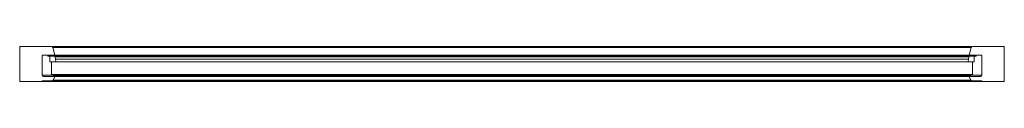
# Model space of a CAD drawing. Header units: millimetres. Extents: x -124 to 1276, y -1077 to -1027.
import ezdxf

# ---------------------------------------------------------------- set-up
doc = ezdxf.new("R2010")
doc.units = ezdxf.units.MM
doc.layers.add('A-GLAZ', color=151, linetype='Continuous', lineweight=9)

# ---------------------------------------------------------------- blocks, each defined once
blk = doc.blocks.new('50_1 REH_EX_ABRIR  - M50 EX - HOJA FIJA - 50_1 REH_EX_ABRIR  - M50 EX - HOJA FIJA-206402-_3D_')
at = {"layer": 'A-GLAZ'}
mesh = blk.add_polyface(dxfattribs=at)
corners = [(-700, -25, 800), (-700, -25, 2200), (700, -25, 2200), (700, -25, 800), (654.9, -25, 845.1), (654.9, -25, 2154.9), (-654.9, -25, 2154.9), (-654.9, -25, 845.1)]
mesh.append_faces([[corners[k] for k in face] for face in [(2, 5, 6, 1), (1, 6, 7, 0)]], dxfattribs={"vtx0": -1, "vtx2": -1})
mesh.append_faces([[corners[k] for k in face] for face in [(4, 5, 2, 3), (7, 4, 3, 0)]], dxfattribs={"vtx1": -1, "vtx3": -1})
mesh = blk.add_polyface(dxfattribs=at)
corners = [(-700, -75, 2200), (-700, -25, 2200), (-700, -25, 800), (-700, -75, 800)]
mesh.append_faces([[corners[k] for k in face] for face in [(3, 0, 1, 2)]])
mesh = blk.add_polyface(dxfattribs=at)
corners = [(-700, -75, 800), (-700, -25, 800), (700, -25, 800), (700, -75, 800)]
mesh.append_faces([[corners[k] for k in face] for face in [(0, 1, 2, 3)]])
mesh = blk.add_polyface(dxfattribs=at)
corners = [(700, -75, 2200), (700, -25, 2200), (-700, -25, 2200), (-700, -75, 2200)]
mesh.append_faces([[corners[k] for k in face] for face in [(0, 1, 2, 3)]])
mesh = blk.add_polyface(dxfattribs=at)
corners = [(-654.9, -25, 2154.9), (-654.4, -25.1, 2154.4), (-653.9, -25.3, 2153.9), (-653.5, -25.6, 2153.5), (-653.2, -26, 2153.2), (-653, -26.5, 2153), (-653, -26.5, 847), (-653.2, -26, 846.8), (-653.5, -25.6, 846.5), (-653.9, -25.3, 846.1), (-654.4, -25.1, 845.6), (-654.9, -25, 845.1)]
mesh.append_faces([[corners[k] for k in face] for face in [(6, 7, 4, 5)]], dxfattribs={"vtx1": -1})
mesh.append_faces([[corners[k] for k in face] for face in [(7, 8, 3, 4), (2, 3, 8, 9), (9, 10, 1, 2)]], dxfattribs={"vtx1": -1, "vtx3": -1})
mesh.append_faces([[corners[k] for k in face] for face in [(10, 11, 0, 1)]], dxfattribs={"vtx3": -1})
mesh = blk.add_polyface(dxfattribs=at)
corners = [(-654.9, -25, 845.1), (-654.4, -25.1, 845.6), (-653.9, -25.3, 846.1), (-653.5, -25.6, 846.5), (-653.2, -26, 846.8), (-653, -26.5, 847), (653, -26.5, 847), (653.2, -26, 846.8), (653.5, -25.6, 846.5), (653.9, -25.3, 846.1), (654.4, -25.1, 845.6), (654.9, -25, 845.1)]
mesh.append_faces([[corners[k] for k in face] for face in [(6, 7, 4, 5)]], dxfattribs={"vtx1": -1})
mesh.append_faces([[corners[k] for k in face] for face in [(7, 8, 3, 4), (2, 3, 8, 9), (9, 10, 1, 2)]], dxfattribs={"vtx1": -1, "vtx3": -1})
mesh.append_faces([[corners[k] for k in face] for face in [(10, 11, 0, 1)]], dxfattribs={"vtx3": -1})
mesh = blk.add_polyface(dxfattribs=at)
corners = [(654.9, -25, 2154.9), (654.4, -25.1, 2154.4), (653.9, -25.3, 2153.9), (653.5, -25.6, 2153.5), (653.2, -26, 2153.2), (653, -26.5, 2153), (-653, -26.5, 2153), (-653.2, -26, 2153.2), (-653.5, -25.6, 2153.5), (-653.9, -25.3, 2153.9), (-654.4, -25.1, 2154.4), (-654.9, -25, 2154.9)]
mesh.append_faces([[corners[k] for k in face] for face in [(6, 7, 4, 5)]], dxfattribs={"vtx1": -1})
mesh.append_faces([[corners[k] for k in face] for face in [(7, 8, 3, 4), (2, 3, 8, 9), (9, 10, 1, 2)]], dxfattribs={"vtx1": -1, "vtx3": -1})
mesh.append_faces([[corners[k] for k in face] for face in [(10, 11, 0, 1)]], dxfattribs={"vtx3": -1})
mesh = blk.add_polyface(dxfattribs=at)
corners = [(-653, -26.5, 847), (-650, -37.5, 850), (650, -37.5, 850), (653, -26.5, 847)]
mesh.append_faces([[corners[k] for k in face] for face in [(3, 0, 1, 2)]])
mesh = blk.add_polyface(dxfattribs=at)
corners = [(-653, -26.5, 2153), (-650, -37.5, 2150), (-650, -37.5, 850), (-653, -26.5, 847)]
mesh.append_faces([[corners[k] for k in face] for face in [(3, 0, 1, 2)]])
mesh = blk.add_polyface(dxfattribs=at)
corners = [(653, -26.5, 2153), (650, -37.5, 2150), (-650, -37.5, 2150), (-653, -26.5, 2153)]
mesh.append_faces([[corners[k] for k in face] for face in [(0, 1, 2, 3)]])
mesh = blk.add_polyface(dxfattribs=at)
corners = [(653, -26.5, 847), (650, -37.5, 850), (650, -37.5, 2150), (653, -26.5, 2153)]
mesh.append_faces([[corners[k] for k in face] for face in [(3, 0, 1, 2)]])
mesh = blk.add_polyface(dxfattribs=at)
corners = [(654.9, -25, 845.1), (654.4, -25.1, 845.6), (653.9, -25.3, 846.1), (653.5, -25.6, 846.5), (653.2, -26, 846.8), (653, -26.5, 847), (653, -26.5, 2153), (653.2, -26, 2153.2), (653.5, -25.6, 2153.5), (653.9, -25.3, 2153.9), (654.4, -25.1, 2154.4), (654.9, -25, 2154.9)]
mesh.append_faces([[corners[k] for k in face] for face in [(6, 7, 4, 5)]], dxfattribs={"vtx1": -1})
mesh.append_faces([[corners[k] for k in face] for face in [(7, 8, 3, 4), (2, 3, 8, 9), (9, 10, 1, 2)]], dxfattribs={"vtx1": -1, "vtx3": -1})
mesh.append_faces([[corners[k] for k in face] for face in [(10, 11, 0, 1)]], dxfattribs={"vtx3": -1})
mesh = blk.add_polyface(dxfattribs=at)
corners = [(700, -75, 800), (700, -25, 800), (700, -25, 2200), (700, -75, 2200)]
mesh.append_faces([[corners[k] for k in face] for face in [(0, 1, 2, 3)]])
mesh = blk.add_polyface(dxfattribs=at)
corners = [(-668, -37.5, 832), (-668, -66, 832), (668, -66, 832), (668, -37.5, 832)]
mesh.append_faces([[corners[k] for k in face] for face in [(3, 0, 1, 2)]])
mesh = blk.add_polyface(dxfattribs=at)
corners = [(-668, -37.5, 2168), (-668, -66, 2168), (-668, -66, 832), (-668, -37.5, 832)]
mesh.append_faces([[corners[k] for k in face] for face in [(3, 0, 1, 2)]])
mesh = blk.add_polyface(dxfattribs=at)
corners = [(668, -37.5, 832), (668, -37.5, 2168), (-668, -37.5, 2168), (-668, -37.5, 832), (-660, -37.5, 840), (-660, -37.5, 2160), (660, -37.5, 2160), (660, -37.5, 840)]
mesh.append_faces([[corners[k] for k in face] for face in [(2, 5, 6, 1), (1, 6, 7, 0)]], dxfattribs={"vtx0": -1, "vtx2": -1})
mesh.append_faces([[corners[k] for k in face] for face in [(4, 5, 2, 3), (7, 4, 3, 0)]], dxfattribs={"vtx1": -1, "vtx3": -1})
mesh = blk.add_polyface(dxfattribs=at)
corners = [(668, -37.5, 2168), (668, -66, 2168), (-668, -66, 2168), (-668, -37.5, 2168)]
mesh.append_faces([[corners[k] for k in face] for face in [(3, 0, 1, 2)]])
mesh = blk.add_polyface(dxfattribs=at)
corners = [(-660, -39, 2160), (-660, -37.5, 2160), (-660, -37.5, 840), (-660, -39, 840)]
mesh.append_faces([[corners[k] for k in face] for face in [(3, 0, 1, 2)]])
mesh = blk.add_polyface(dxfattribs=at)
corners = [(-660, -39, 840), (-660, -37.5, 840), (660, -37.5, 840), (660, -39, 840)]
mesh.append_faces([[corners[k] for k in face] for face in [(3, 0, 1, 2)]])
mesh = blk.add_polyface(dxfattribs=at)
corners = [(660, -39, 2160), (660, -37.5, 2160), (-660, -37.5, 2160), (-660, -39, 2160)]
mesh.append_faces([[corners[k] for k in face] for face in [(3, 0, 1, 2)]])
mesh = blk.add_polyface(dxfattribs=at)
corners = [(660, -39, 840), (660, -39, 2160), (-660, -39, 2160), (-660, -39, 840), (-657.2, -39, 842.8), (-657.2, -39, 2157.2), (657.2, -39, 2157.2), (657.2, -39, 842.8)]
mesh.append_faces([[corners[k] for k in face] for face in [(2, 5, 6, 1), (1, 6, 7, 0)]], dxfattribs={"vtx0": -1, "vtx2": -1})
mesh.append_faces([[corners[k] for k in face] for face in [(4, 5, 2, 3), (7, 4, 3, 0)]], dxfattribs={"vtx1": -1, "vtx3": -1})
mesh = blk.add_polyface(dxfattribs=at)
corners = [(-657.2, -46.8, 2157.2), (-657.2, -39, 2157.2), (-657.2, -39, 842.8), (-657.2, -46.8, 842.8)]
mesh.append_faces([[corners[k] for k in face] for face in [(3, 0, 1, 2)]])
mesh = blk.add_polyface(dxfattribs=at)
corners = [(-657.2, -46.8, 842.8), (-657.2, -39, 842.8), (657.2, -39, 842.8), (657.2, -46.8, 842.8)]
mesh.append_faces([[corners[k] for k in face] for face in [(3, 0, 1, 2)]])
mesh = blk.add_polyface(dxfattribs=at)
corners = [(657.2, -46.8, 2157.2), (657.2, -39, 2157.2), (-657.2, -39, 2157.2), (-657.2, -46.8, 2157.2)]
mesh.append_faces([[corners[k] for k in face] for face in [(3, 0, 1, 2)]])
mesh = blk.add_polyface(dxfattribs=at)
corners = [(-650, -37.5, 850), (-650, -39, 850), (650, -39, 850), (650, -37.5, 850)]
mesh.append_faces([[corners[k] for k in face] for face in [(0, 1, 2, 3)]])
mesh = blk.add_polyface(dxfattribs=at)
corners = [(-650, -37.5, 2150), (-650, -39, 2150), (-650, -39, 850), (-650, -37.5, 850)]
mesh.append_faces([[corners[k] for k in face] for face in [(0, 1, 2, 3)]])
mesh = blk.add_polyface(dxfattribs=at)
corners = [(650, -37.5, 2150), (650, -39, 2150), (-650, -39, 2150), (-650, -37.5, 2150)]
mesh.append_faces([[corners[k] for k in face] for face in [(3, 0, 1, 2)]])
mesh = blk.add_polyface(dxfattribs=at)
corners = [(-650, -39, 850), (-649.7, -39.7, 850.3), (649.7, -39.7, 850.3), (650, -39, 850)]
mesh.append_faces([[corners[k] for k in face] for face in [(0, 1, 2, 3)]])
mesh = blk.add_polyface(dxfattribs=at)
corners = [(-650, -39, 2150), (-649.7, -39.7, 2149.7), (-649.7, -39.7, 850.3), (-650, -39, 850)]
mesh.append_faces([[corners[k] for k in face] for face in [(0, 1, 2, 3)]])
mesh = blk.add_polyface(dxfattribs=at)
corners = [(650, -39, 2150), (649.7, -39.7, 2149.7), (-649.7, -39.7, 2149.7), (-650, -39, 2150)]
mesh.append_faces([[corners[k] for k in face] for face in [(3, 0, 1, 2)]])
mesh = blk.add_polyface(dxfattribs=at)
corners = [(-649.7, -39.7, 2149.7), (-649.1, -43.3, 2149.1), (-648.7, -46.8, 2148.7), (-648.7, -46.8, 851.3), (-649.1, -43.3, 850.9), (-649.7, -39.7, 850.3)]
mesh.append_faces([[corners[k] for k in face] for face in [(1, 2, 3, 4), (4, 5, 0, 1)]], dxfattribs={"vtx3": -1})
mesh = blk.add_polyface(dxfattribs=at)
corners = [(-649.7, -39.7, 850.3), (-649.1, -43.3, 850.9), (-648.7, -46.8, 851.3), (648.7, -46.8, 851.3), (649.1, -43.3, 850.9), (649.7, -39.7, 850.3)]
mesh.append_faces([[corners[k] for k in face] for face in [(1, 2, 3, 4), (4, 5, 0, 1)]], dxfattribs={"vtx3": -1})
mesh = blk.add_polyface(dxfattribs=at)
corners = [(649.7, -39.7, 2149.7), (649.1, -43.3, 2149.1), (648.7, -46.8, 2148.7), (-648.7, -46.8, 2148.7), (-649.1, -43.3, 2149.1), (-649.7, -39.7, 2149.7)]
mesh.append_faces([[corners[k] for k in face] for face in [(1, 2, 3, 4), (4, 5, 0, 1)]], dxfattribs={"vtx3": -1})
mesh = blk.add_polyface(dxfattribs=at)
corners = [(649.7, -39.7, 850.3), (649.1, -43.3, 850.9), (648.7, -46.8, 851.3), (648.7, -46.8, 2148.7), (649.1, -43.3, 2149.1), (649.7, -39.7, 2149.7)]
mesh.append_faces([[corners[k] for k in face] for face in [(1, 2, 3, 4), (4, 5, 0, 1)]], dxfattribs={"vtx3": -1})
mesh = blk.add_polyface(dxfattribs=at)
corners = [(650, -39, 850), (649.7, -39.7, 850.3), (649.7, -39.7, 2149.7), (650, -39, 2150)]
mesh.append_faces([[corners[k] for k in face] for face in [(3, 0, 1, 2)]])
mesh = blk.add_polyface(dxfattribs=at)
corners = [(650, -37.5, 850), (650, -39, 850), (650, -39, 2150), (650, -37.5, 2150)]
mesh.append_faces([[corners[k] for k in face] for face in [(3, 0, 1, 2)]])
mesh = blk.add_polyface(dxfattribs=at)
corners = [(657.2, -46.8, 842.8), (657.2, -39, 842.8), (657.2, -39, 2157.2), (657.2, -46.8, 2157.2)]
mesh.append_faces([[corners[k] for k in face] for face in [(0, 1, 2, 3)]])
mesh = blk.add_polyface(dxfattribs=at)
corners = [(660, -39, 840), (660, -37.5, 840), (660, -37.5, 2160), (660, -39, 2160)]
mesh.append_faces([[corners[k] for k in face] for face in [(3, 0, 1, 2)]])
mesh = blk.add_polyface(dxfattribs=at)
corners = [(668, -37.5, 832), (668, -66, 832), (668, -66, 2168), (668, -37.5, 2168)]
mesh.append_faces([[corners[k] for k in face] for face in [(3, 0, 1, 2)]])
mesh = blk.add_polyface(dxfattribs=at)
corners = [(657.2, -46.8, 842.8), (657.2, -46.8, 2157.2), (-657.2, -46.8, 2157.2), (-657.2, -46.8, 842.8), (-648.7, -46.8, 851.3), (-648.7, -46.8, 2148.7), (648.7, -46.8, 2148.7), (648.7, -46.8, 851.3)]
mesh.append_faces([[corners[k] for k in face] for face in [(2, 5, 6, 1), (1, 6, 7, 0)]], dxfattribs={"vtx0": -1, "vtx2": -1})
mesh.append_faces([[corners[k] for k in face] for face in [(4, 5, 2, 3), (7, 4, 3, 0)]], dxfattribs={"vtx1": -1, "vtx3": -1})
at = {"layer": 'A-GLAZ', "transparency": 33554471}
mesh = blk.add_polyface(dxfattribs=at)
corners = [(-654.9, -65, 845.1), (-654.9, -65, 2154.9), (-654.9, -46.8, 2154.9), (-654.9, -46.8, 845.1)]
mesh.append_faces([[corners[k] for k in face] for face in [(0, 1, 2, 3)]])
mesh = blk.add_polyface(dxfattribs=at)
corners = [(654.9, -65, 845.1), (-654.9, -65, 845.1), (-654.9, -46.8, 845.1), (654.9, -46.8, 845.1)]
mesh.append_faces([[corners[k] for k in face] for face in [(0, 1, 2, 3)]])
mesh = blk.add_polyface(dxfattribs=at)
corners = [(-654.9, -46.8, 2154.9), (654.9, -46.8, 2154.9), (654.9, -46.8, 845.1), (-654.9, -46.8, 845.1)]
mesh.append_faces([[corners[k] for k in face] for face in [(1, 2, 3, 0)]])
mesh = blk.add_polyface(dxfattribs=at)
corners = [(-654.9, -65, 2154.9), (654.9, -65, 2154.9), (654.9, -46.8, 2154.9), (-654.9, -46.8, 2154.9)]
mesh.append_faces([[corners[k] for k in face] for face in [(0, 1, 2, 3)]])
mesh = blk.add_polyface(dxfattribs=at)
corners = [(654.9, -65, 2154.9), (654.9, -65, 845.1), (654.9, -46.8, 845.1), (654.9, -46.8, 2154.9)]
mesh.append_faces([[corners[k] for k in face] for face in [(0, 1, 2, 3)]])
at = {"layer": 'A-GLAZ'}
mesh = blk.add_polyface(dxfattribs=at)
corners = [(-668, -66, 2168), (-666.5, -67.5, 2166.5), (-666.5, -67.5, 833.5), (-668, -66, 832)]
mesh.append_faces([[corners[k] for k in face] for face in [(3, 0, 1, 2)]])
mesh = blk.add_polyface(dxfattribs=at)
corners = [(-668, -66, 832), (-666.5, -67.5, 833.5), (666.5, -67.5, 833.5), (668, -66, 832)]
mesh.append_faces([[corners[k] for k in face] for face in [(3, 0, 1, 2)]])
mesh = blk.add_polyface(dxfattribs=at)
corners = [(668, -66, 2168), (666.5, -67.5, 2166.5), (-666.5, -67.5, 2166.5), (-668, -66, 2168)]
mesh.append_faces([[corners[k] for k in face] for face in [(0, 1, 2, 3)]])
mesh = blk.add_polyface(dxfattribs=at)
corners = [(-666.5, -67.5, 833.5), (-666.5, -67.5, 2166.5), (666.5, -67.5, 2166.5), (666.5, -67.5, 833.5), (652.5, -67.5, 847.5), (652.5, -67.5, 2152.5), (-652.5, -67.5, 2152.5), (-652.5, -67.5, 847.5)]
mesh.append_faces([[corners[k] for k in face] for face in [(2, 5, 6, 1), (1, 6, 7, 0)]], dxfattribs={"vtx0": -1, "vtx2": -1})
mesh.append_faces([[corners[k] for k in face] for face in [(4, 5, 2, 3), (7, 4, 3, 0)]], dxfattribs={"vtx1": -1, "vtx3": -1})
at = {"layer": 'A-GLAZ', "transparency": 33554471}
mesh = blk.add_polyface(dxfattribs=at)
corners = [(-654.9, -65, 2154.9), (-654.9, -65, 845.1), (654.9, -65, 845.1), (654.9, -65, 2154.9)]
mesh.append_faces([[corners[k] for k in face] for face in [(2, 3, 0, 1)]])
at = {"layer": 'A-GLAZ'}
mesh = blk.add_polyface(dxfattribs=at)
corners = [(-652.5, -67.5, 847.5), (-651.2, -66.4, 848.8), (-649.8, -65.6, 850.2), (-648.1, -65.1, 851.9), (-646.5, -65, 853.5), (646.5, -65, 853.5), (648.1, -65.1, 851.9), (649.8, -65.6, 850.2), (651.2, -66.4, 848.8), (652.5, -67.5, 847.5)]
mesh.append_faces([[corners[k] for k in face] for face in [(5, 6, 3, 4)]], dxfattribs={"vtx1": -1})
mesh.append_faces([[corners[k] for k in face] for face in [(2, 3, 6, 7), (7, 8, 1, 2)]], dxfattribs={"vtx1": -1, "vtx3": -1})
mesh.append_faces([[corners[k] for k in face] for face in [(8, 9, 0, 1)]], dxfattribs={"vtx3": -1})
mesh = blk.add_polyface(dxfattribs=at)
corners = [(-652.5, -67.5, 2152.5), (-651.2, -66.4, 2151.2), (-649.8, -65.6, 2149.8), (-648.1, -65.1, 2148.1), (-646.5, -65, 2146.5), (-646.5, -65, 853.5), (-648.1, -65.1, 851.9), (-649.8, -65.6, 850.2), (-651.2, -66.4, 848.8), (-652.5, -67.5, 847.5)]
mesh.append_faces([[corners[k] for k in face] for face in [(5, 6, 3, 4)]], dxfattribs={"vtx1": -1})
mesh.append_faces([[corners[k] for k in face] for face in [(2, 3, 6, 7), (7, 8, 1, 2)]], dxfattribs={"vtx1": -1, "vtx3": -1})
mesh.append_faces([[corners[k] for k in face] for face in [(8, 9, 0, 1)]], dxfattribs={"vtx3": -1})
mesh = blk.add_polyface(dxfattribs=at)
corners = [(652.5, -67.5, 2152.5), (651.2, -66.4, 2151.2), (649.8, -65.6, 2149.8), (648.1, -65.1, 2148.1), (646.5, -65, 2146.5), (-646.5, -65, 2146.5), (-648.1, -65.1, 2148.1), (-649.8, -65.6, 2149.8), (-651.2, -66.4, 2151.2), (-652.5, -67.5, 2152.5)]
mesh.append_faces([[corners[k] for k in face] for face in [(5, 6, 3, 4)]], dxfattribs={"vtx1": -1})
mesh.append_faces([[corners[k] for k in face] for face in [(2, 3, 6, 7), (7, 8, 1, 2)]], dxfattribs={"vtx1": -1, "vtx3": -1})
mesh.append_faces([[corners[k] for k in face] for face in [(8, 9, 0, 1)]], dxfattribs={"vtx3": -1})
mesh = blk.add_polyface(dxfattribs=at)
corners = [(-650, -67.5, 850), (-652.5, -72.8, 847.5), (652.5, -72.8, 847.5), (650, -67.5, 850)]
mesh.append_faces([[corners[k] for k in face] for face in [(0, 1, 2, 3)]])
mesh = blk.add_polyface(dxfattribs=at)
corners = [(-650, -67.5, 2150), (-652.5, -72.8, 2152.5), (-652.5, -72.8, 847.5), (-650, -67.5, 850)]
mesh.append_faces([[corners[k] for k in face] for face in [(0, 1, 2, 3)]])
mesh = blk.add_polyface(dxfattribs=at)
corners = [(650, -67.5, 2150), (652.5, -72.8, 2152.5), (-652.5, -72.8, 2152.5), (-650, -67.5, 2150)]
mesh.append_faces([[corners[k] for k in face] for face in [(0, 1, 2, 3)]])
mesh = blk.add_polyface(dxfattribs=at)
corners = [(-646.5, -65.8, 853.5), (-647.5, -65.9, 852.5), (-648.4, -66.2, 851.6), (-649.3, -66.8, 850.7), (-650, -67.5, 850), (650, -67.5, 850), (649.3, -66.8, 850.7), (648.4, -66.2, 851.6), (647.5, -65.9, 852.5), (646.5, -65.8, 853.5)]
mesh.append_faces([[corners[k] for k in face] for face in [(0, 1, 8, 9)]], dxfattribs={"vtx1": -1})
mesh.append_faces([[corners[k] for k in face] for face in [(2, 3, 6, 7), (7, 8, 1, 2)]], dxfattribs={"vtx1": -1, "vtx3": -1})
mesh.append_faces([[corners[k] for k in face] for face in [(3, 4, 5, 6)]], dxfattribs={"vtx3": -1})
mesh = blk.add_polyface(dxfattribs=at)
corners = [(-646.5, -65.8, 2146.5), (-647.5, -65.9, 2147.5), (-648.4, -66.2, 2148.4), (-649.3, -66.8, 2149.3), (-650, -67.5, 2150), (-650, -67.5, 850), (-649.3, -66.8, 850.7), (-648.4, -66.2, 851.6), (-647.5, -65.9, 852.5), (-646.5, -65.8, 853.5)]
mesh.append_faces([[corners[k] for k in face] for face in [(0, 1, 8, 9)]], dxfattribs={"vtx1": -1})
mesh.append_faces([[corners[k] for k in face] for face in [(2, 3, 6, 7), (7, 8, 1, 2)]], dxfattribs={"vtx1": -1, "vtx3": -1})
mesh.append_faces([[corners[k] for k in face] for face in [(3, 4, 5, 6)]], dxfattribs={"vtx3": -1})
mesh = blk.add_polyface(dxfattribs=at)
corners = [(646.5, -65.8, 2146.5), (647.5, -65.9, 2147.5), (648.4, -66.2, 2148.4), (649.3, -66.8, 2149.3), (650, -67.5, 2150), (-650, -67.5, 2150), (-649.3, -66.8, 2149.3), (-648.4, -66.2, 2148.4), (-647.5, -65.9, 2147.5), (-646.5, -65.8, 2146.5)]
mesh.append_faces([[corners[k] for k in face] for face in [(0, 1, 8, 9)]], dxfattribs={"vtx1": -1})
mesh.append_faces([[corners[k] for k in face] for face in [(2, 3, 6, 7), (7, 8, 1, 2)]], dxfattribs={"vtx1": -1, "vtx3": -1})
mesh.append_faces([[corners[k] for k in face] for face in [(3, 4, 5, 6)]], dxfattribs={"vtx3": -1})
mesh = blk.add_polyface(dxfattribs=at)
corners = [(-646.5, -65, 853.5), (-646.4, -65, 853.6), (-646.3, -65.1, 853.7), (-646.2, -65.1, 853.8), (-646.1, -65.2, 853.9), (-646.1, -65.3, 853.9), (-646.1, -65.4, 853.9), (-646.1, -65.5, 853.9), (-646.1, -65.6, 853.9), (-646.2, -65.7, 853.8), (-646.3, -65.7, 853.7), (-646.4, -65.8, 853.6), (-646.5, -65.8, 853.5), (646.5, -65.8, 853.5), (646.4, -65.8, 853.6), (646.3, -65.7, 853.7), (646.2, -65.7, 853.8), (646.1, -65.6, 853.9), (646.1, -65.5, 853.9), (646.1, -65.4, 853.9), (646.1, -65.3, 853.9), (646.1, -65.2, 853.9), (646.2, -65.1, 853.8), (646.3, -65.1, 853.7), (646.4, -65, 853.6), (646.5, -65, 853.5)]
mesh.append_faces([[corners[k] for k in face] for face in [(13, 14, 11, 12)]], dxfattribs={"vtx1": -1})
mesh.append_faces([[corners[k] for k in face] for face in [(14, 15, 10, 11), (17, 18, 7, 8), (16, 17, 8, 9), (15, 16, 9, 10), (6, 7, 18, 19), (21, 22, 3, 4), (20, 21, 4, 5), (23, 24, 1, 2), (22, 23, 2, 3), (19, 20, 5, 6)]], dxfattribs={"vtx1": -1, "vtx3": -1})
mesh.append_faces([[corners[k] for k in face] for face in [(24, 25, 0, 1)]], dxfattribs={"vtx3": -1})
mesh = blk.add_polyface(dxfattribs=at)
corners = [(-646.5, -65, 2146.5), (-646.4, -65, 2146.4), (-646.3, -65.1, 2146.3), (-646.2, -65.1, 2146.2), (-646.1, -65.2, 2146.1), (-646.1, -65.3, 2146.1), (-646.1, -65.4, 2146.1), (-646.1, -65.5, 2146.1), (-646.1, -65.6, 2146.1), (-646.2, -65.7, 2146.2), (-646.3, -65.7, 2146.3), (-646.4, -65.8, 2146.4), (-646.5, -65.8, 2146.5), (-646.5, -65.8, 853.5), (-646.4, -65.8, 853.6), (-646.3, -65.7, 853.7), (-646.2, -65.7, 853.8), (-646.1, -65.6, 853.9), (-646.1, -65.5, 853.9), (-646.1, -65.4, 853.9), (-646.1, -65.3, 853.9), (-646.1, -65.2, 853.9), (-646.2, -65.1, 853.8), (-646.3, -65.1, 853.7), (-646.4, -65, 853.6), (-646.5, -65, 853.5)]
mesh.append_faces([[corners[k] for k in face] for face in [(13, 14, 11, 12)]], dxfattribs={"vtx1": -1})
mesh.append_faces([[corners[k] for k in face] for face in [(14, 15, 10, 11), (17, 18, 7, 8), (16, 17, 8, 9), (15, 16, 9, 10), (6, 7, 18, 19), (21, 22, 3, 4), (20, 21, 4, 5), (23, 24, 1, 2), (22, 23, 2, 3), (19, 20, 5, 6)]], dxfattribs={"vtx1": -1, "vtx3": -1})
mesh.append_faces([[corners[k] for k in face] for face in [(24, 25, 0, 1)]], dxfattribs={"vtx3": -1})
mesh = blk.add_polyface(dxfattribs=at)
corners = [(646.5, -65, 2146.5), (646.4, -65, 2146.4), (646.3, -65.1, 2146.3), (646.2, -65.1, 2146.2), (646.1, -65.2, 2146.1), (646.1, -65.3, 2146.1), (646.1, -65.4, 2146.1), (646.1, -65.5, 2146.1), (646.1, -65.6, 2146.1), (646.2, -65.7, 2146.2), (646.3, -65.7, 2146.3), (646.4, -65.8, 2146.4), (646.5, -65.8, 2146.5), (-646.5, -65.8, 2146.5), (-646.4, -65.8, 2146.4), (-646.3, -65.7, 2146.3), (-646.2, -65.7, 2146.2), (-646.1, -65.6, 2146.1), (-646.1, -65.5, 2146.1), (-646.1, -65.4, 2146.1), (-646.1, -65.3, 2146.1), (-646.1, -65.2, 2146.1), (-646.2, -65.1, 2146.2), (-646.3, -65.1, 2146.3), (-646.4, -65, 2146.4), (-646.5, -65, 2146.5)]
mesh.append_faces([[corners[k] for k in face] for face in [(13, 14, 11, 12)]], dxfattribs={"vtx1": -1})
mesh.append_faces([[corners[k] for k in face] for face in [(14, 15, 10, 11), (17, 18, 7, 8), (16, 17, 8, 9), (15, 16, 9, 10), (6, 7, 18, 19), (21, 22, 3, 4), (20, 21, 4, 5), (23, 24, 1, 2), (22, 23, 2, 3), (19, 20, 5, 6)]], dxfattribs={"vtx1": -1, "vtx3": -1})
mesh.append_faces([[corners[k] for k in face] for face in [(24, 25, 0, 1)]], dxfattribs={"vtx3": -1})
mesh = blk.add_polyface(dxfattribs=at)
corners = [(646.5, -65, 853.5), (646.4, -65, 853.6), (646.3, -65.1, 853.7), (646.2, -65.1, 853.8), (646.1, -65.2, 853.9), (646.1, -65.3, 853.9), (646.1, -65.4, 853.9), (646.1, -65.5, 853.9), (646.1, -65.6, 853.9), (646.2, -65.7, 853.8), (646.3, -65.7, 853.7), (646.4, -65.8, 853.6), (646.5, -65.8, 853.5), (646.5, -65.8, 2146.5), (646.4, -65.8, 2146.4), (646.3, -65.7, 2146.3), (646.2, -65.7, 2146.2), (646.1, -65.6, 2146.1), (646.1, -65.5, 2146.1), (646.1, -65.4, 2146.1), (646.1, -65.3, 2146.1), (646.1, -65.2, 2146.1), (646.2, -65.1, 2146.2), (646.3, -65.1, 2146.3), (646.4, -65, 2146.4), (646.5, -65, 2146.5)]
mesh.append_faces([[corners[k] for k in face] for face in [(13, 14, 11, 12)]], dxfattribs={"vtx1": -1})
mesh.append_faces([[corners[k] for k in face] for face in [(14, 15, 10, 11), (17, 18, 7, 8), (16, 17, 8, 9), (15, 16, 9, 10), (6, 7, 18, 19), (21, 22, 3, 4), (20, 21, 4, 5), (23, 24, 1, 2), (22, 23, 2, 3), (19, 20, 5, 6)]], dxfattribs={"vtx1": -1, "vtx3": -1})
mesh.append_faces([[corners[k] for k in face] for face in [(24, 25, 0, 1)]], dxfattribs={"vtx3": -1})
mesh = blk.add_polyface(dxfattribs=at)
corners = [(652.5, -67.5, 847.5), (651.2, -66.4, 848.8), (649.8, -65.6, 850.2), (648.1, -65.1, 851.9), (646.5, -65, 853.5), (646.5, -65, 2146.5), (648.1, -65.1, 2148.1), (649.8, -65.6, 2149.8), (651.2, -66.4, 2151.2), (652.5, -67.5, 2152.5)]
mesh.append_faces([[corners[k] for k in face] for face in [(5, 6, 3, 4)]], dxfattribs={"vtx1": -1})
mesh.append_faces([[corners[k] for k in face] for face in [(2, 3, 6, 7), (7, 8, 1, 2)]], dxfattribs={"vtx1": -1, "vtx3": -1})
mesh.append_faces([[corners[k] for k in face] for face in [(8, 9, 0, 1)]], dxfattribs={"vtx3": -1})
mesh = blk.add_polyface(dxfattribs=at)
corners = [(646.5, -65.8, 853.5), (647.5, -65.9, 852.5), (648.4, -66.2, 851.6), (649.3, -66.8, 850.7), (650, -67.5, 850), (650, -67.5, 2150), (649.3, -66.8, 2149.3), (648.4, -66.2, 2148.4), (647.5, -65.9, 2147.5), (646.5, -65.8, 2146.5)]
mesh.append_faces([[corners[k] for k in face] for face in [(0, 1, 8, 9)]], dxfattribs={"vtx1": -1})
mesh.append_faces([[corners[k] for k in face] for face in [(2, 3, 6, 7), (7, 8, 1, 2)]], dxfattribs={"vtx1": -1, "vtx3": -1})
mesh.append_faces([[corners[k] for k in face] for face in [(3, 4, 5, 6)]], dxfattribs={"vtx3": -1})
mesh = blk.add_polyface(dxfattribs=at)
corners = [(650, -67.5, 850), (652.5, -72.8, 847.5), (652.5, -72.8, 2152.5), (650, -67.5, 2150)]
mesh.append_faces([[corners[k] for k in face] for face in [(0, 1, 2, 3)]])
mesh = blk.add_polyface(dxfattribs=at)
corners = [(668, -66, 832), (666.5, -67.5, 833.5), (666.5, -67.5, 2166.5), (668, -66, 2168)]
mesh.append_faces([[corners[k] for k in face] for face in [(0, 1, 2, 3)]])
mesh = blk.add_polyface(dxfattribs=at)
corners = [(700, -75, 800), (700, -75, 2200), (-700, -75, 2200), (-700, -75, 800), (-669, -75, 831), (-669, -75, 2169), (669, -75, 2169), (669, -75, 831)]
mesh.append_faces([[corners[k] for k in face] for face in [(2, 5, 6, 1), (1, 6, 7, 0)]], dxfattribs={"vtx0": -1, "vtx2": -1})
mesh.append_faces([[corners[k] for k in face] for face in [(4, 5, 2, 3), (7, 4, 3, 0)]], dxfattribs={"vtx1": -1, "vtx3": -1})
mesh = blk.add_polyface(dxfattribs=at)
corners = [(-668, -74, 2168), (-668, -74.3, 2168), (-668.1, -74.5, 2168.1), (-668.3, -74.7, 2168.3), (-668.5, -74.9, 2168.5), (-668.7, -75, 2168.7), (-669, -75, 2169), (-669, -75, 831), (-668.7, -75, 831.3), (-668.5, -74.9, 831.5), (-668.3, -74.7, 831.7), (-668.1, -74.5, 831.9), (-668, -74.3, 832), (-668, -74, 832)]
mesh.append_faces([[corners[k] for k in face] for face in [(0, 1, 12, 13)]], dxfattribs={"vtx1": -1})
mesh.append_faces([[corners[k] for k in face] for face in [(8, 9, 4, 5), (3, 4, 9, 10), (11, 12, 1, 2), (10, 11, 2, 3)]], dxfattribs={"vtx1": -1, "vtx3": -1})
mesh.append_faces([[corners[k] for k in face] for face in [(6, 7, 8, 5)]], dxfattribs={"vtx2": -1})
mesh = blk.add_polyface(dxfattribs=at)
corners = [(-668, -74, 832), (-668, -74.3, 832), (-668.1, -74.5, 831.9), (-668.3, -74.7, 831.7), (-668.5, -74.9, 831.5), (-668.7, -75, 831.3), (-669, -75, 831), (669, -75, 831), (668.7, -75, 831.3), (668.5, -74.9, 831.5), (668.3, -74.7, 831.7), (668.1, -74.5, 831.9), (668, -74.3, 832), (668, -74, 832)]
mesh.append_faces([[corners[k] for k in face] for face in [(0, 1, 12, 13)]], dxfattribs={"vtx1": -1})
mesh.append_faces([[corners[k] for k in face] for face in [(8, 9, 4, 5), (3, 4, 9, 10), (11, 12, 1, 2), (10, 11, 2, 3)]], dxfattribs={"vtx1": -1, "vtx3": -1})
mesh.append_faces([[corners[k] for k in face] for face in [(6, 7, 8, 5)]], dxfattribs={"vtx2": -1})
mesh = blk.add_polyface(dxfattribs=at)
corners = [(668, -74, 2168), (668, -74.3, 2168), (668.1, -74.5, 2168.1), (668.3, -74.7, 2168.3), (668.5, -74.9, 2168.5), (668.7, -75, 2168.7), (669, -75, 2169), (-669, -75, 2169), (-668.7, -75, 2168.7), (-668.5, -74.9, 2168.5), (-668.3, -74.7, 2168.3), (-668.1, -74.5, 2168.1), (-668, -74.3, 2168), (-668, -74, 2168)]
mesh.append_faces([[corners[k] for k in face] for face in [(0, 1, 12, 13)]], dxfattribs={"vtx1": -1})
mesh.append_faces([[corners[k] for k in face] for face in [(8, 9, 4, 5), (3, 4, 9, 10), (11, 12, 1, 2), (10, 11, 2, 3)]], dxfattribs={"vtx1": -1, "vtx3": -1})
mesh.append_faces([[corners[k] for k in face] for face in [(6, 7, 8, 5)]], dxfattribs={"vtx2": -1})
mesh = blk.add_polyface(dxfattribs=at)
corners = [(668, -74, 832), (668, -74, 2168), (-668, -74, 2168), (-668, -74, 832), (-654.3, -74, 845.7), (-654.3, -74, 2154.3), (654.3, -74, 2154.3), (654.3, -74, 845.7)]
mesh.append_faces([[corners[k] for k in face] for face in [(2, 5, 6, 1), (1, 6, 7, 0)]], dxfattribs={"vtx0": -1, "vtx2": -1})
mesh.append_faces([[corners[k] for k in face] for face in [(4, 5, 2, 3), (7, 4, 3, 0)]], dxfattribs={"vtx1": -1, "vtx3": -1})
mesh = blk.add_polyface(dxfattribs=at)
corners = [(-652.5, -72.8, 2152.5), (-652.7, -73.2, 2152.7), (-653, -73.6, 2153), (-653.4, -73.8, 2153.4), (-653.8, -73.9, 2153.8), (-654.3, -74, 2154.3), (-654.3, -74, 845.7), (-653.8, -73.9, 846.2), (-653.4, -73.8, 846.6), (-653, -73.6, 847), (-652.7, -73.2, 847.3), (-652.5, -72.8, 847.5)]
mesh.append_faces([[corners[k] for k in face] for face in [(7, 8, 3, 4), (2, 3, 8, 9), (9, 10, 1, 2)]], dxfattribs={"vtx1": -1, "vtx3": -1})
mesh.append_faces([[corners[k] for k in face] for face in [(5, 6, 7, 4)]], dxfattribs={"vtx2": -1})
mesh.append_faces([[corners[k] for k in face] for face in [(10, 11, 0, 1)]], dxfattribs={"vtx3": -1})
mesh = blk.add_polyface(dxfattribs=at)
corners = [(-652.5, -72.8, 847.5), (-652.7, -73.2, 847.3), (-653, -73.6, 847), (-653.4, -73.8, 846.6), (-653.8, -73.9, 846.2), (-654.3, -74, 845.7), (654.3, -74, 845.7), (653.8, -73.9, 846.2), (653.4, -73.8, 846.6), (653, -73.6, 847), (652.7, -73.2, 847.3), (652.5, -72.8, 847.5)]
mesh.append_faces([[corners[k] for k in face] for face in [(7, 8, 3, 4), (2, 3, 8, 9), (9, 10, 1, 2)]], dxfattribs={"vtx1": -1, "vtx3": -1})
mesh.append_faces([[corners[k] for k in face] for face in [(5, 6, 7, 4)]], dxfattribs={"vtx2": -1})
mesh.append_faces([[corners[k] for k in face] for face in [(10, 11, 0, 1)]], dxfattribs={"vtx3": -1})
mesh = blk.add_polyface(dxfattribs=at)
corners = [(652.5, -72.8, 2152.5), (652.7, -73.2, 2152.7), (653, -73.6, 2153), (653.4, -73.8, 2153.4), (653.8, -73.9, 2153.8), (654.3, -74, 2154.3), (-654.3, -74, 2154.3), (-653.8, -73.9, 2153.8), (-653.4, -73.8, 2153.4), (-653, -73.6, 2153), (-652.7, -73.2, 2152.7), (-652.5, -72.8, 2152.5)]
mesh.append_faces([[corners[k] for k in face] for face in [(7, 8, 3, 4), (2, 3, 8, 9), (9, 10, 1, 2)]], dxfattribs={"vtx1": -1, "vtx3": -1})
mesh.append_faces([[corners[k] for k in face] for face in [(5, 6, 7, 4)]], dxfattribs={"vtx2": -1})
mesh.append_faces([[corners[k] for k in face] for face in [(10, 11, 0, 1)]], dxfattribs={"vtx3": -1})
mesh = blk.add_polyface(dxfattribs=at)
corners = [(652.5, -72.8, 847.5), (652.7, -73.2, 847.3), (653, -73.6, 847), (653.4, -73.8, 846.6), (653.8, -73.9, 846.2), (654.3, -74, 845.7), (654.3, -74, 2154.3), (653.8, -73.9, 2153.8), (653.4, -73.8, 2153.4), (653, -73.6, 2153), (652.7, -73.2, 2152.7), (652.5, -72.8, 2152.5)]
mesh.append_faces([[corners[k] for k in face] for face in [(6, 7, 4, 5)]], dxfattribs={"vtx1": -1})
mesh.append_faces([[corners[k] for k in face] for face in [(7, 8, 3, 4), (2, 3, 8, 9), (9, 10, 1, 2)]], dxfattribs={"vtx1": -1, "vtx3": -1})
mesh.append_faces([[corners[k] for k in face] for face in [(10, 11, 0, 1)]], dxfattribs={"vtx3": -1})
mesh = blk.add_polyface(dxfattribs=at)
corners = [(668, -74, 832), (668, -74.3, 832), (668.1, -74.5, 831.9), (668.3, -74.7, 831.7), (668.5, -74.9, 831.5), (668.7, -75, 831.3), (669, -75, 831), (669, -75, 2169), (668.7, -75, 2168.7), (668.5, -74.9, 2168.5), (668.3, -74.7, 2168.3), (668.1, -74.5, 2168.1), (668, -74.3, 2168), (668, -74, 2168)]
mesh.append_faces([[corners[k] for k in face] for face in [(7, 8, 5, 6), (0, 1, 12, 13)]], dxfattribs={"vtx1": -1})
mesh.append_faces([[corners[k] for k in face] for face in [(8, 9, 4, 5), (3, 4, 9, 10), (11, 12, 1, 2), (10, 11, 2, 3)]], dxfattribs={"vtx1": -1, "vtx3": -1})

msp = doc.modelspace()

# ---------------------------------------------------------------- block references
at = {"layer": 'A-GLAZ'}
msp.add_blockref('50_1 REH_EX_ABRIR  - M50 EX - HOJA FIJA - 50_1 REH_EX_ABRIR  - M50 EX - HOJA FIJA-206402-_3D_', (576.1, -1002.4), dxfattribs=at)

doc.saveas('drawing.dxf')
